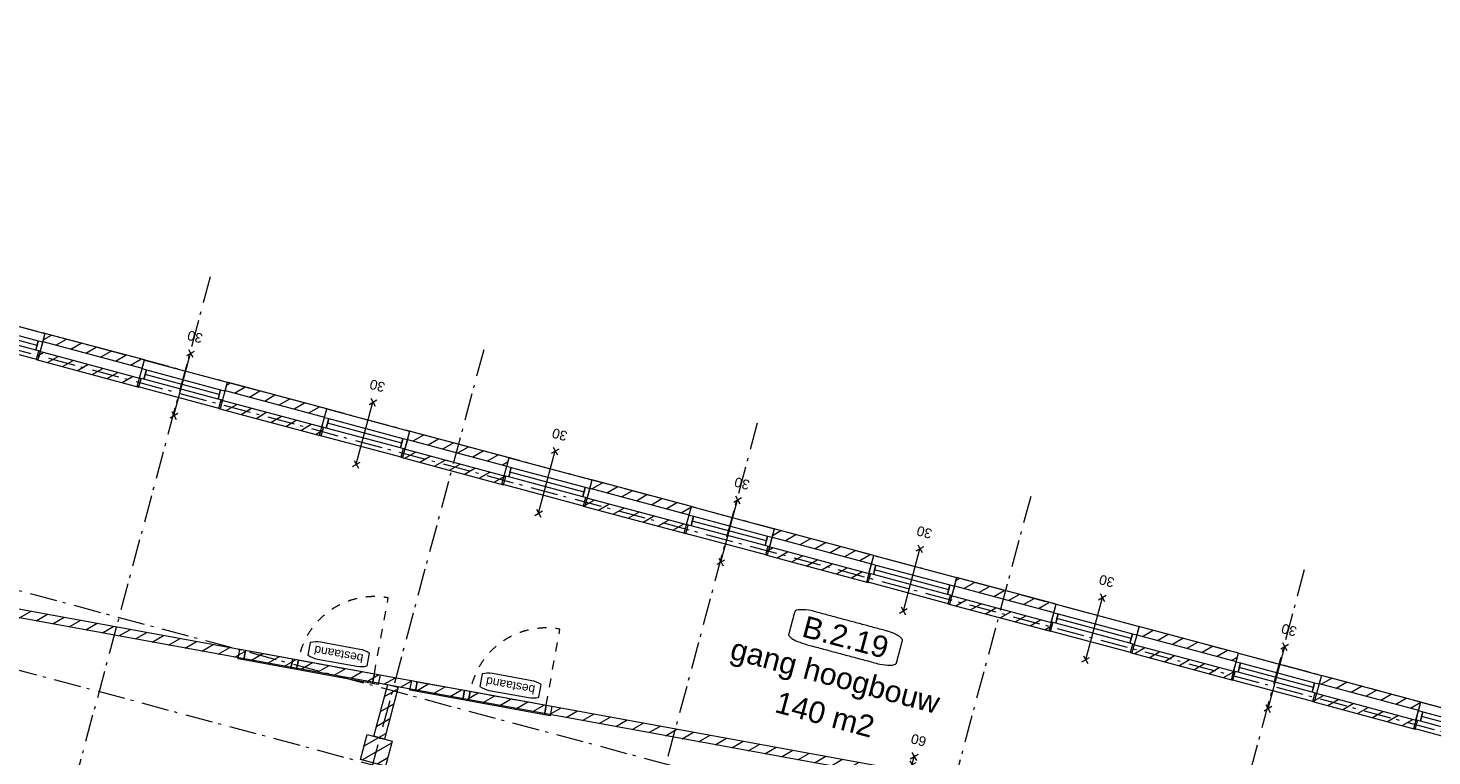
# Model space of a CAD drawing. Header units: millimetres. Extents: x -7616 to 74263, y -34032 to 21987.
# Tile 6 of 60: x 11335 to 27696, y -7734 to 749. Entities that reach past the tile are written whole.
import ezdxf
from ezdxf.enums import TextEntityAlignment as Align

# ---------------------------------------------------------------- set-up
doc = ezdxf.new("R2010")
doc.units = ezdxf.units.MM
doc.header["$LTSCALE"] = 508
doc.header["$PDMODE"] = 1
doc.header["$PDSIZE"] = -2
for name, pattern in [('Dash Style-1', [0.41664, 0.20828, -0.20836]), ('Dash Style-2', [0.694425, 0.48607, -0.208355]), ('Dash Style-6', [1.04164, 0.625, -0.20828, 0.06943, -0.13893])]:
    doc.linetypes.add(name, pattern=pattern)
for name, color, linetype, lineweight in [('(00) tekening-lijn draairichting', 7, 'Dash Style-1', 0), ('(00) tekening-merk kozijn', 40, 'Continuous', 0), ('(00) tekening-stramien-algemeen', 7, 'Dash Style-6', 0), ('(00) tekst-ruimtenummer-algemeen', 8, 'Continuous', 0), ('(00) tekst-ruimtenummer-gradering', 8, 'Continuous', 0), ('(04) bouwaanvraag-brandweer-bestaand-WBDBO 60min', 1, 'Dash Style-2', 0), ('(04) bouwaanvraag-brandweer-WBDBO', 142, 'Dash Style-1', 0), ('(21) buitenwanden-bestaand', 7, 'Continuous', 0), ('None', 7, 'Continuous', 0)]:
    doc.layers.add(name, color=color, linetype=linetype, lineweight=lineweight)
doc.styles.add('Arial', font='Arial')
doc.styles.add('Arial Italic (italic)', font='Arial Italic')
pattern_1 = [(45, (0, 0), (-89.80256, 89.80256), [])]

# ---------------------------------------------------------------- blocks, each defined once
blk = doc.blocks.new('kozijn bestaand plt-3')
at = {"layer": 'None', "color": 17, "lineweight": 0, "transparency": 33554687, "flags": 128}
for points in [[(0, 320), (1000, 320), (1000, 0), (0, 0)], [(53, 217), (53, 103), (0, 103), (0, 217)], [(53, 217), (947, 217), (947, 103), (53, 103)], [(53, 217), (947, 217), (947, 160), (53, 160)], [(1000, 217), (1000, 103), (947, 103), (947, 217)]]:
    blk.add_lwpolyline(points, close=True, dxfattribs=at)
blk = doc.blocks.new('Group-64-1')
at = {"layer": '(04) bouwaanvraag-brandweer-WBDBO', "color": 1, "lineweight": 0, "transparency": 33554687}
for p, q in [((37.5, 412.5), (-37.5, 337.5)), ((37.5, 337.5), (-37.5, 412.5))]:
    blk.add_line(p, q, dxfattribs=at)
blk = doc.blocks.new('Group-65-1')
at = {"layer": '(04) bouwaanvraag-brandweer-WBDBO', "color": 1, "lineweight": 0, "transparency": 33554687}
for p, q in [((37.5, -412.5), (-37.5, -337.5)), ((37.5, -337.5), (-37.5, -412.5))]:
    blk.add_line(p, q, dxfattribs=at)
blk = doc.blocks.new('brand-30 wbdbo')
at = {"layer": '(04) bouwaanvraag-brandweer-WBDBO', "color": 1, "linetype": 'Continuous', "lineweight": 0, "transparency": 33554687}
blk.add_line((0, 375), (0, -375), dxfattribs=at)
at = {"layer": 'None', "color": 7, "linetype": 'Continuous', "lineweight": 0, "transparency": 33554687}
blk.add_point((0, 0), dxfattribs=at)
at = {"layer": '(04) bouwaanvraag-brandweer-WBDBO', "color": 1, "transparency": 33554687}
for name in ['Group-64-1', 'Group-65-1']:
    blk.add_blockref(name, (0, 0), dxfattribs=at)
at = {"layer": '(04) bouwaanvraag-brandweer-WBDBO', "color": 1, "transparency": 33554687, "insert": (0, -631), "char_height": 113.3, "attachment_point": 8, "line_spacing_factor": 0.962448, "style": 'Arial'}
blk.add_mtext('30', dxfattribs=at)
blk = doc.blocks.new('(00)-1-ruimtenummer-200')
at = {"layer": '(00) tekst-ruimtenummer-algemeen', "color": 17, "lineweight": 0, "transparency": 33554687}
blk.add_open_spline([(433, 618), (491, 618), (592, 600), (650, 570), (650, 420), (650, 271), (592, 241), (491, 223), (0, 223), (-491, 223), (-592, 241), (-650, 271), (-650, 420), (-650, 570), (-592, 600), (-491, 618), (-15, 618), (433, 618)], degree=2, knots=[0, 0, 0, 0.013296, 0.026591, 0.039887, 0.251662, 0.264958, 0.278253, 0.291549, 0.503324, 0.51662, 0.529915, 0.543211, 0.754986, 0.768281, 0.781577, 0.794873, 1, 1, 1], dxfattribs=at)
at = {"layer": 'None', "color": 7, "linetype": 'Continuous', "lineweight": 0}
blk.add_point((0, 0), dxfattribs=at)
at = {"layer": '(00) tekst-ruimtenummer-algemeen', "color": 17, "transparency": 33554687, "style": 'Arial'}
for tag, p in [('nummer', (0, 223)), ('naam', (0, -243)), ('oppervlak', (0, -710))]:
    blk.add_attdef(tag, text='', height=252, dxfattribs=at).set_placement(p, align=Align.BOTTOM_CENTER)
at = {"layer": '(00) tekst-ruimtenummer-gradering', "color": 17, "transparency": 33554687, "style": 'Arial Italic (italic)'}
blk.add_attdef('personen', text='', height=252, dxfattribs=at).set_placement((0, -875), align=Align.TOP_CENTER)
at = {"layer": 'None', "color": 0, "flags": 1}
blk.add_attdef('klasse', (-1353, -1668), '', height=252, dxfattribs=at)
blk = doc.blocks.new('00-merk kozijn')
at = {"layer": '(00) tekening-merk kozijn', "color": 2, "lineweight": 0, "transparency": 33554687, "flags": 128}
blk.add_lwpolyline([(233, 50, 0.105357), (349, 75), (350, 75), (350, 225), (349, 225, 0.105357), (233, 250), (-233, 250, 0.105357), (-349, 225), (-350, 225), (-350, 75), (-349, 75, 0.105357), (-233, 50)], format="xyb", close=True, dxfattribs=at)
at = {"layer": 'None', "color": 7, "linetype": 'Continuous', "lineweight": 0, "transparency": 33554687}
blk.add_point((0, 0), dxfattribs=at)
at = {"layer": '(00) tekening-merk kozijn', "color": 2, "transparency": 33554687, "style": 'Arial'}
blk.add_attdef('MERK', text='', height=101, dxfattribs=at).set_placement((0, 150), align=Align.MIDDLE_CENTER)
blk = doc.blocks.new('bi-BESTAAND-02')
at = {"layer": '(00) tekening-lijn draairichting', "color": 17, "lineweight": 0, "transparency": 33554687, "flags": 128}
blk.add_lwpolyline([(67, -114), (67, -1014, 0.414214), (967, -114)], format="xyb", close=True, dxfattribs=at)
at = {"layer": 'None', "color": 17, "lineweight": 0, "transparency": 33554687, "flags": 128}
for points in [[(0, 0), (67, 0), (67, -114), (0, -114)], [(67, 0), (967, 0), (967, -114), (67, -114)], [(967, 0), (1034, 0), (1034, -114), (967, -114)], [(1034, 0), (1593, 0), (1593, -114), (1034, -114)], [(1593, 0), (1660, 0), (1660, -114), (1593, -114)]]:
    blk.add_lwpolyline(points, close=True, dxfattribs=at)
at = {"layer": '(00) tekening-merk kozijn', "color": 1, "transparency": 33554687}
ref = blk.add_blockref('00-merk kozijn', (517, -114), dxfattribs=dict(at, rotation=180))
ref.add_attrib('MERK', 'bestaand', dxfattribs={"color": 2, "transparency": 33554687, "height": 100.7, "style": 'Arial'}).set_placement((517, -264), align=Align.MIDDLE_CENTER)
blk = doc.blocks.new('Group-6-1')
at = {"layer": '(04) bouwaanvraag-brandweer-bestaand-WBDBO 60min', "color": 1, "linetype": 'Continuous', "lineweight": 0, "transparency": 33554687}
for p, q in [((37.5, 412.5), (-37.5, 337.5)), ((37.5, 337.5), (-37.5, 412.5))]:
    blk.add_line(p, q, dxfattribs=at)
blk = doc.blocks.new('Group-7-1')
at = {"layer": '(04) bouwaanvraag-brandweer-bestaand-WBDBO 60min', "color": 1, "linetype": 'Continuous', "lineweight": 0, "transparency": 33554687}
for p, q in [((37.5, -412.5), (-37.5, -337.5)), ((37.5, -337.5), (-37.5, -412.5))]:
    blk.add_line(p, q, dxfattribs=at)
blk = doc.blocks.new('Group-8-1')
at = {"layer": '(04) bouwaanvraag-brandweer-bestaand-WBDBO 60min', "color": 1, "linetype": 'Continuous', "lineweight": 0, "transparency": 33554687}
for p, q in [((38, 315), (-38, 240)), ((38, 240), (-38, 315))]:
    blk.add_line(p, q, dxfattribs=at)
blk = doc.blocks.new('Group-9-1')
at = {"layer": '(04) bouwaanvraag-brandweer-bestaand-WBDBO 60min', "color": 1, "linetype": 'Continuous', "lineweight": 0, "transparency": 33554687}
for p, q in [((38, -315), (-38, -240)), ((38, -240), (-38, -315))]:
    blk.add_line(p, q, dxfattribs=at)
blk = doc.blocks.new('brand-60 wbdbo')
at = {"layer": '(04) bouwaanvraag-brandweer-bestaand-WBDBO 60min', "color": 1, "linetype": 'Continuous', "lineweight": 0, "transparency": 33554687}
blk.add_line((0, 375), (0, -375), dxfattribs=at)
at = {"layer": '(04) bouwaanvraag-brandweer-bestaand-WBDBO 60min', "color": 7, "linetype": 'Continuous', "lineweight": 0, "transparency": 33554687}
blk.add_point((0, 0), dxfattribs=at)
at = {"layer": '(04) bouwaanvraag-brandweer-bestaand-WBDBO 60min', "color": 1, "transparency": 33554687}
for name in ['Group-6-1', 'Group-8-1', 'Group-9-1', 'Group-7-1']:
    blk.add_blockref(name, (0, 0), dxfattribs=at)
at = {"layer": '(04) bouwaanvraag-brandweer-bestaand-WBDBO 60min', "color": 1, "transparency": 33554687, "insert": (0, -631), "char_height": 113.3, "attachment_point": 8, "line_spacing_factor": 0.962448, "style": 'Arial'}
blk.add_mtext('60', dxfattribs=at)
blk = doc.blocks.new('Group-72-1')
at = {"layer": 'None', "color": 17, "transparency": 33554687, "rotation": 180}
blk.add_blockref('brand-60 wbdbo', (23198, 8824), dxfattribs=at)
blk = doc.blocks.new('blok B 02 (2D)')
at = {"layer": '(21) buitenwanden-bestaand', "linetype": 'Continuous', "lineweight": 0, "transparency": 33554687}
h = blk.add_hatch(dxfattribs=at)
h.set_pattern_fill('Brick', style=0, pattern_type=2)
h.set_pattern_definition(pattern_1)
h.paths.add_polyline_path([(12136.13, 11341.46), (12136.13, 11241.46), (13336.13, 11241.46), (13336.13, 11341.46)])
h = blk.add_hatch(dxfattribs=at)
h.set_pattern_fill('Brick', style=0, pattern_type=2)
h.set_pattern_definition(pattern_1)
h.paths.add_polyline_path([(14336.13, 11341.46), (14336.13, 11241.46), (15536.13, 11241.46), (15536.13, 11341.46)])
h = blk.add_hatch(dxfattribs=at)
h.set_pattern_fill('Brick', style=0, pattern_type=2)
h.set_pattern_definition(pattern_1)
h.paths.add_polyline_path([(16536.13, 11341.46), (16536.13, 11241.46), (17736.13, 11241.46), (17736.13, 11341.46)])
h = blk.add_hatch(dxfattribs=at)
h.set_pattern_fill('Brick', style=0, pattern_type=2)
h.set_pattern_definition(pattern_1)
h.paths.add_polyline_path([(18736.13, 11341.46), (18736.13, 11241.46), (19936.13, 11241.46), (19936.13, 11341.46)])
h = blk.add_hatch(dxfattribs=at)
h.set_pattern_fill('Brick', style=0, pattern_type=2)
h.set_pattern_definition(pattern_1)
h.paths.add_polyline_path([(20936.13, 11341.46), (20936.13, 11241.46), (22136.13, 11241.46), (22136.13, 11341.46)])
h = blk.add_hatch(dxfattribs=at)
h.set_pattern_fill('Brick', style=0, pattern_type=2)
h.set_pattern_definition(pattern_1)
h.paths.add_polyline_path([(23136.13, 11341.46), (23136.13, 11241.46), (24336.13, 11241.46), (24336.13, 11341.46)])
h = blk.add_hatch(dxfattribs=at)
h.set_pattern_fill('Brick', style=0, pattern_type=2)
h.set_pattern_definition(pattern_1)
h.paths.add_polyline_path([(25336.13, 11341.46), (25336.13, 11241.46), (26536.13, 11241.46), (26536.13, 11341.46)])
h = blk.add_hatch(dxfattribs=at)
h.set_pattern_fill('Brick', style=0, pattern_type=2)
h.set_pattern_definition(pattern_1)
h.paths.add_polyline_path([(27536.13, 11341.46), (27536.13, 11241.46), (28736.13, 11241.46), (28736.13, 11341.46)])
h = blk.add_hatch(dxfattribs=at)
h.set_pattern_fill('Brick', style=0, pattern_type=2)
h.set_pattern_definition(pattern_1)
h.paths.add_polyline_path([(12116.14, 11120.78), (12116.14, 11020.78), (13356.14, 11020.78), (13356.14, 11120.78)])
h = blk.add_hatch(dxfattribs=at)
h.set_pattern_fill('Brick', style=0, pattern_type=2)
h.set_pattern_definition(pattern_1)
h.paths.add_polyline_path([(14316.14, 11120.78), (14316.14, 11020.78), (15556.14, 11020.78), (15556.14, 11120.78)])
h = blk.add_hatch(dxfattribs=at)
h.set_pattern_fill('Brick', style=0, pattern_type=2)
h.set_pattern_definition(pattern_1)
h.paths.add_polyline_path([(16516.14, 11120.78), (16516.14, 11020.78), (17756.14, 11020.78), (17756.14, 11120.78)])
h = blk.add_hatch(dxfattribs=at)
h.set_pattern_fill('Brick', style=0, pattern_type=2)
h.set_pattern_definition(pattern_1)
h.paths.add_polyline_path([(18716.14, 11120.78), (18716.14, 11020.78), (19956.14, 11020.78), (19956.14, 11120.78)])
h = blk.add_hatch(dxfattribs=at)
h.set_pattern_fill('Brick', style=0, pattern_type=2)
h.set_pattern_definition(pattern_1)
h.paths.add_polyline_path([(20916.14, 11120.78), (20916.14, 11020.78), (22156.14, 11020.78), (22156.14, 11120.78)])
h = blk.add_hatch(dxfattribs=at)
h.set_pattern_fill('Brick', style=0, pattern_type=2)
h.set_pattern_definition(pattern_1)
h.paths.add_polyline_path([(23116.14, 11120.78), (23116.14, 11020.78), (24355.99, 11020.78), (24355.99, 11120.78)])
h = blk.add_hatch(dxfattribs=at)
h.set_pattern_fill('Brick', style=0, pattern_type=2)
h.set_pattern_definition(pattern_1)
h.paths.add_polyline_path([(25316.14, 11120.78), (25316.14, 11020.78), (26556.14, 11020.78), (26556.14, 11120.78)])
h = blk.add_hatch(dxfattribs=at)
h.set_pattern_fill('Brick', style=0, pattern_type=2)
h.set_pattern_definition(pattern_1)
h.paths.add_polyline_path([(27516.14, 11120.78), (27516.14, 11020.78), (28756.14, 11020.78), (28756.14, 11120.78)])
h = blk.add_hatch(dxfattribs=at)
h.set_pattern_fill('Brick', style=0, pattern_type=2)
h.set_pattern_definition(pattern_1)
h.paths.add_polyline_path([(3719.67, 7429.83), (24290.93, 9107.02), (24299.05, 9007.35), (3727.8, 7330.16)])
h = blk.add_hatch(dxfattribs=at)
h.set_pattern_fill('Brick', style=0, pattern_type=2)
h.set_pattern_definition(pattern_1)
h.paths.add_polyline_path([(17055.34, 8422.45), (17180.3, 8422.45), (17180.3, 7798.35), (17055.34, 7798.35)])
h = blk.add_hatch(dxfattribs=at)
h.set_pattern_fill('Brick', style=0, pattern_type=2)
h.set_pattern_definition(pattern_1)
h.paths.add_polyline_path([(16975.01, 7798.35), (17275.01, 7798.35), (17275.01, 7498.35), (16975.01, 7498.35)])
at = {"layer": '(21) buitenwanden-bestaand', "color": 1, "lineweight": 0, "transparency": 33554687, "flags": 128}
for points in [[(12136.13, 11341.46), (12136.13, 11241.46), (13336.13, 11241.46), (13336.13, 11341.46)], [(14336.13, 11341.46), (14336.13, 11241.46), (15536.13, 11241.46), (15536.13, 11341.46)], [(16536.13, 11341.46), (16536.13, 11241.46), (17736.13, 11241.46), (17736.13, 11341.46)], [(18736.13, 11341.46), (18736.13, 11241.46), (19936.13, 11241.46), (19936.13, 11341.46)], [(20936.13, 11341.46), (20936.13, 11241.46), (22136.13, 11241.46), (22136.13, 11341.46)], [(23136.13, 11341.46), (23136.13, 11241.46), (24336.13, 11241.46), (24336.13, 11341.46)], [(25336.13, 11341.46), (25336.13, 11241.46), (26536.13, 11241.46), (26536.13, 11341.46)], [(27536.13, 11341.46), (27536.13, 11241.46), (28736.13, 11241.46), (28736.13, 11341.46)], [(12116.14, 11120.78), (12116.14, 11020.78), (13356.14, 11020.78), (13356.14, 11120.78)], [(14316.14, 11120.78), (14316.14, 11020.78), (15556.14, 11020.78), (15556.14, 11120.78)], [(16516.14, 11120.78), (16516.14, 11020.78), (17756.14, 11020.78), (17756.14, 11120.78)], [(18716.14, 11120.78), (18716.14, 11020.78), (19956.14, 11020.78), (19956.14, 11120.78)], [(20916.14, 11120.78), (20916.14, 11020.78), (22156.14, 11020.78), (22156.14, 11120.78)], [(23116.14, 11120.78), (23116.14, 11020.78), (24355.99, 11020.78), (24355.99, 11120.78)], [(25316.14, 11120.78), (25316.14, 11020.78), (26556.14, 11020.78), (26556.14, 11120.78)], [(27516.14, 11120.78), (27516.14, 11020.78), (28756.14, 11020.78), (28756.14, 11120.78)], [(3719.67, 7429.83), (24290.93, 9107.02), (24299.05, 9007.35), (3727.8, 7330.16)], [(17055.34, 8422.45), (17180.3, 8422.45), (17180.3, 7798.35), (17055.34, 7798.35)], [(16975.01, 7798.35), (17275.01, 7798.35), (17275.01, 7498.35), (16975.01, 7498.35)]]:
    blk.add_lwpolyline(points, close=True, dxfattribs=at)
at = {"layer": 'None', "color": 17, "transparency": 33554687}
for name, p, rotation in [('brand-30 wbdbo', (24836.13, 11182.93), 180), ('brand-30 wbdbo', (13836.13, 11181.46), 180), ('brand-30 wbdbo', (16036.13, 11181.46), 180), ('brand-30 wbdbo', (18236.13, 11181.46), 180), ('brand-30 wbdbo', (20436.13, 11181.46), 180), ('brand-30 wbdbo', (22636.13, 11181.46), 180), ('brand-30 wbdbo', (27036.13, 11181.46), 180), ('bi-BESTAAND-02', (18975.69, 8559.61), 184.6767546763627), ('bi-BESTAAND-02', (16947.29, 8393.95), 184.6454119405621)]:
    blk.add_blockref(name, p, dxfattribs=dict(at, rotation=rotation))
for name, p in [('kozijn bestaand plt-3', (11136.13, 11021.46)), ('kozijn bestaand plt-3', (13336.13, 11020)), ('kozijn bestaand plt-3', (15536.13, 11021.46)), ('kozijn bestaand plt-3', (17736.13, 11021.46)), ('kozijn bestaand plt-3', (19936.13, 11021.46)), ('kozijn bestaand plt-3', (22136.13, 11021.46)), ('kozijn bestaand plt-3', (24336.13, 11022.93)), ('kozijn bestaand plt-3', (26536.13, 11021.46)), ('kozijn bestaand plt-3', (28736.13, 11021.46)), ('Group-72-1', (0, 0))]:
    blk.add_blockref(name, p, dxfattribs=at)
ref = blk.add_blockref('(00)-1-ruimtenummer-200', (22065.82, 9912.54), dxfattribs=at)
ref.add_attrib('nummer', 'B.2.19', dxfattribs={"layer": '(00) tekst-ruimtenummer-algemeen', "color": 17, "transparency": 33554687, "height": 251.722, "style": 'Arial'}).set_placement((22065.82, 10135.4), align=Align.BOTTOM_CENTER)
ref.add_attrib('naam', 'gang hoogbouw', dxfattribs={"layer": '(00) tekst-ruimtenummer-algemeen', "color": 17, "transparency": 33554687, "height": 251.7216, "style": 'Arial'}).set_placement((22065.82, 9669.12), align=Align.BOTTOM_CENTER)
ref.add_attrib('oppervlak', '140 m2', dxfattribs={"layer": '(00) tekst-ruimtenummer-algemeen', "color": 17, "transparency": 33554687, "height": 251.722, "style": 'Arial'}).set_placement((22065.82, 9202.85), align=Align.BOTTOM_CENTER)
blk = doc.blocks.new('Group-91-1')
at = {"layer": '(00) tekening-stramien-algemeen', "color": 2, "lineweight": 0, "transparency": 33554687}
for p, q in [((71038, 270), (-1885, 270)), ((71038, 0), (-1885, 0)), ((71014, -2705), (-1885, -2705)), ((71014, -3600), (-1885, -3600))]:
    blk.add_line(p, q, dxfattribs=at)
blk = doc.blocks.new('Stramien blok B')
at = {"layer": '(00) tekening-stramien-algemeen', "color": 2, "lineweight": 0, "transparency": 33554687}
for p, q in [((13555, 1407.7), (13555, -14990)), ((16855, 1407.7), (16855, -14990)), ((20155, 1407.7), (20155, -14990)), ((23455, 1407.7), (23455, -14990)), ((26755, 1407.7), (26755, -14990))]:
    blk.add_line(p, q, dxfattribs=at)
at = {"layer": 'None', "color": 17, "transparency": 33554687}
blk.add_blockref('Group-91-1', (0, 0), dxfattribs=at)

msp = doc.modelspace()

# ---------------------------------------------------------------- block references
at = {"layer": 'None', "color": 17, "transparency": 33554687}
for name, p, rotation in [('Stramien blok B', (0, 0), 344.9999645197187), ('blok B 02 (2D)', (-3126, -10623), 344.9999999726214)]:
    msp.add_blockref(name, p, dxfattribs=dict(at, rotation=rotation))

doc.saveas('drawing.dxf')
